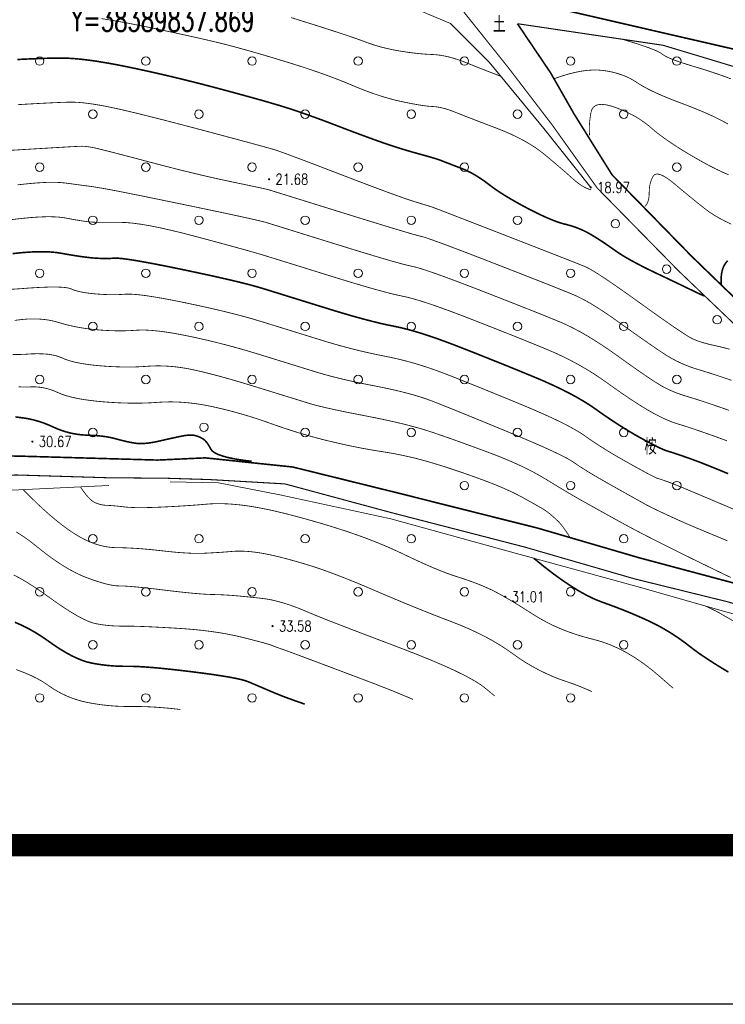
# Model space of a CAD drawing. Header units: millimetres. Extents: x 38389465 to 38395088, y 2473666 to 2480744.
# Tile 66 of 256: x 38389810 to 38389877, y 2479334 to 2479427. Entities that reach past the tile are written whole.
import ezdxf
from ezdxf.enums import TextEntityAlignment as Align

# ---------------------------------------------------------------- set-up
doc = ezdxf.new("R2010")
doc.units = ezdxf.units.MM
doc.header["$LTSCALE"] = 2
doc.linetypes.add('X2', pattern=[10, 8, -2])
doc.layers.get('0').update_dxf_attribs({"linetype": 'CONTINUOUS', "lineweight": 9})
for name, color, linetype in [('GCD', 251, 'CONTINUOUS'), ('PUB_TEXT', 7, 'CONTINUOUS'), ('PUB_TITLE', 4, 'CONTINUOUS'), ('远期红线', 30, 'CONTINUOUS')]:
    doc.layers.add(name, color=color, linetype=linetype)
doc.layers.add('地形图', color=251, linetype='CONTINUOUS', lineweight=9)
doc.styles.add('_TCH_DIM', font='SIMPLEX', dxfattribs={"bigfont": 'GBCBIG'})
doc.styles.add('HZ', font='txt.shx', dxfattribs={"width": 0.8, "bigfont": 'hztxt.shx'})
doc.styles.add('正等线体', font='rs.shx', dxfattribs={"bigfont": 'hztxt.shx'})
doc.linetypes.add('10421', pattern='A,2,[150,AAA.SHX,S=1,R=0,X=0,Y=1],1e-11', length=2)

# ---------------------------------------------------------------- blocks, each defined once
blk = doc.blocks.new('gc326')
blk.add_circle((0, 0), 0.8)
blk = doc.blocks.new('GC200')
at = {"linetype": 'Continuous', "const_width": 0.2, "flags": 128}
blk.add_lwpolyline([(-0.1, 0, 1), (0.1, 0, 1)], format="xyb", close=True, dxfattribs=at)
blk = doc.blocks.new('D地块地形图')
at = {"layer": '地形图', "linetype": '10421', "flags": 128}
for points in [[(-507.748, -300.873), (-502.389, -298.872), (-495.627, -296.598), (-488.703, -296.847), (-480.535, -297.634), (-473.683, -298.789), (-459.909, -298.4), (-451.046, -297.593), (-434.695, -301.505), (-424.084, -303.489), (-419.658, -303.779), (-416.158, -305.27), (-412.523, -308.918), (-407.378, -315.173), (-402.947, -320.711)], [(-442.563, -348.453), (-437.996, -348.531), (-432.243, -349.654), (-421.763, -351.94), (-409.583, -355.291), (-398.693, -358.272), (-390.439, -360.622), (-378.38, -363.959), (-372.001, -366.876)], [(-498.512, -362.689), (-495.053, -359.463), (-488.948, -355.639), (-483.61, -351.829), (-476.305, -349.75), (-465.674, -348.866), (-458.111, -349.263), (-448.319, -348.782)]]:
    blk.add_lwpolyline(points, dxfattribs=at)
at = {"layer": '地形图', "linetype": 'Continuous', "flags": 128}
for points, const_width in [([(-411.443, -310.231), (-411.8, -310.094), (-412.169, -309.952), (-412.551, -309.804), (-412.946, -309.649), (-413.354, -309.488), (-413.775, -309.321), (-414.209, -309.147), (-414.655, -308.968), (-415.101, -308.796), (-415.534, -308.645), (-415.953, -308.516), (-416.359, -308.408), (-416.752, -308.321), (-417.132, -308.256), (-417.498, -308.212), (-417.85, -308.189), (-418.202, -308.174), (-418.565, -308.151), (-418.939, -308.12), (-419.324, -308.082), (-419.721, -308.036), (-420.129, -307.982), (-420.547, -307.921), (-420.977, -307.853), (-421.409, -307.776), (-421.833, -307.69), (-422.25, -307.596), (-422.658, -307.492), (-423.059, -307.379), (-423.452, -307.258), (-423.838, -307.128), (-424.215, -306.988), (-424.635, -306.832), (-425.145, -306.651), (-425.746, -306.444), (-426.439, -306.213), (-427.222, -305.957), (-428.096, -305.675), (-429.061, -305.369), (-430.118, -305.038), (-431.164, -304.712)], 0.075), ([(-402.914, -320.937), (-403.11, -320.88), (-403.311, -320.802), (-403.518, -320.703), (-403.731, -320.583), (-403.949, -320.441), (-404.174, -320.278), (-404.404, -320.094), (-404.64, -319.888), (-404.89, -319.664), (-405.164, -319.422), (-405.46, -319.163), (-405.779, -318.888), (-406.122, -318.595), (-406.487, -318.286), (-406.875, -317.96), (-407.287, -317.616), (-407.727, -317.27), (-408.203, -316.933), (-408.715, -316.608), (-409.262, -316.292), (-409.845, -315.987), (-410.463, -315.692), (-411.117, -315.408), (-411.807, -315.134), (-412.488, -314.875), (-413.118, -314.635), (-413.695, -314.413), (-414.221, -314.21), (-414.695, -314.026), (-415.116, -313.861), (-415.486, -313.715), (-415.804, -313.588), (-416.092, -313.477), (-416.371, -313.38), (-416.642, -313.296), (-416.904, -313.227), (-417.157, -313.171), (-417.402, -313.129), (-417.638, -313.101), (-417.866, -313.086), (-418.107, -313.072), (-418.386, -313.044), (-418.703, -313.004), (-419.056, -312.95), (-419.447, -312.883), (-419.875, -312.803), (-420.34, -312.71), (-420.842, -312.604), (-421.368, -312.482), (-421.904, -312.342), (-422.451, -312.183), (-423.008, -312.007), (-423.576, -311.812), (-424.153, -311.599), (-424.742, -311.368), (-425.34, -311.119), (-425.956, -310.862), (-426.597, -310.605), (-427.263, -310.349), (-427.953, -310.094), (-428.669, -309.84), (-429.409, -309.587), (-430.174, -309.335), (-430.964, -309.084), (-431.758, -308.839), (-432.532, -308.603), (-433.288, -308.376), (-434.026, -308.159), (-434.745, -307.951), (-435.445, -307.754), (-436.127, -307.565), (-436.79, -307.386), (-437.492, -307.205), (-438.291, -307.008), (-439.188, -306.797), (-440.181, -306.57), (-441.271, -306.329), (-442.458, -306.072), (-443.742, -305.801), (-445.123, -305.515), (-446.512, -305.239), (-447.821, -305.002), (-449.048, -304.802)], 0.075), ([(-415.052, -303.992), (-410.664, -309.487), (-406.591, -314.807), (-402.336, -320.771), (-394.656, -328.594), (-388.713, -334.275), (-381.307, -340.235), (-373.254, -348.838), (-367.636, -354.868), (-361.36, -361.098), (-357.659, -366.256)], 0.1), ([(-409.853, -305.286), (-409.853, -305.286), (-409.853, -305.286), (-396.141, -307.318), (-385.878, -310.406), (-377.578, -313.341), (-370.559, -315.355), (-363.531, -318.582), (-356.059, -322.335), (-348.396, -327.287), (-340.798, -330.83), (-327.512, -336.427), (-324.214, -338.144)], 0.1), ([(-399.984, -306.749), (-399.209, -306.982), (-398.521, -307.199), (-397.919, -307.4), (-397.404, -307.583), (-396.976, -307.75), (-396.634, -307.901), (-396.379, -308.035), (-396.211, -308.152), (-396.055, -308.265), (-395.839, -308.388), (-395.561, -308.519), (-395.222, -308.659), (-394.822, -308.808), (-394.361, -308.966), (-393.838, -309.133), (-393.255, -309.309), (-392.646, -309.492), (-392.047, -309.679), (-391.459, -309.872), (-390.881, -310.069), (-390.313, -310.271), (-389.755, -310.478)], 0.075), ([(-392.225, -330.918), (-392.246, -330.921), (-392.302, -330.906), (-392.392, -330.873), (-392.516, -330.82), (-392.675, -330.749), (-392.869, -330.66), (-393.097, -330.551), (-393.36, -330.424), (-393.662, -330.278), (-394.006, -330.112), (-394.394, -329.925), (-394.824, -329.719), (-395.297, -329.493), (-395.813, -329.247), (-396.372, -328.98), (-396.974, -328.694), (-397.578, -328.402), (-398.143, -328.119), (-398.67, -327.844), (-399.159, -327.578), (-399.609, -327.321), (-400.02, -327.072), (-400.394, -326.831), (-400.728, -326.6), (-401.04, -326.377), (-401.346, -326.164), (-401.645, -325.96), (-401.937, -325.766), (-402.222, -325.581), (-402.501, -325.406), (-402.773, -325.24), (-403.039, -325.084), (-403.304, -324.937), (-403.577, -324.8), (-403.856, -324.672), (-404.142, -324.554), (-404.435, -324.445), (-404.735, -324.346), (-405.042, -324.256), (-405.356, -324.176), (-405.69, -324.086), (-406.057, -323.968), (-406.457, -323.82), (-406.89, -323.643), (-407.356, -323.438), (-407.856, -323.203), (-408.388, -322.94), (-408.954, -322.648), (-409.52, -322.344), (-410.053, -322.047), (-410.555, -321.757), (-411.025, -321.473), (-411.463, -321.196), (-411.868, -320.925), (-412.242, -320.661), (-412.583, -320.404), (-412.908, -320.158), (-413.232, -319.928), (-413.555, -319.716), (-413.877, -319.52), (-414.198, -319.341), (-414.519, -319.178), (-414.838, -319.033), (-415.156, -318.903), (-415.463, -318.787), (-415.746, -318.679), (-416.006, -318.579), (-416.242, -318.488), (-416.455, -318.405), (-416.645, -318.331), (-416.811, -318.265), (-416.954, -318.208), (-417.102, -318.152), (-417.286, -318.088), (-417.504, -318.017), (-417.756, -317.939), (-418.043, -317.854), (-418.365, -317.761), (-418.721, -317.661), (-419.112, -317.555), (-419.521, -317.442), (-419.932, -317.324), (-420.346, -317.202), (-420.763, -317.075), (-421.181, -316.944), (-421.602, -316.807), (-422.025, -316.667), (-422.451, -316.521), (-422.895, -316.365), (-423.374, -316.194), (-423.887, -316.008), (-424.436, -315.806), (-425.019, -315.589), (-425.637, -315.356), (-426.29, -315.108), (-426.978, -314.844), (-427.67, -314.58), (-428.338, -314.33), (-428.98, -314.095), (-429.596, -313.874), (-430.188, -313.667), (-430.754, -313.474), (-431.296, -313.295), (-431.811, -313.131), (-432.352, -312.966), (-432.965, -312.784), (-433.653, -312.585), (-434.415, -312.369), (-435.25, -312.137), (-436.159, -311.887), (-437.141, -311.622), (-438.198, -311.339), (-439.286, -311.053), (-440.365, -310.777), (-441.435, -310.512), (-442.495, -310.257), (-443.546, -310.012), (-444.588, -309.777), (-445.62, -309.552), (-446.643, -309.338), (-447.632, -309.142), (-448.564, -308.973), (-449.438, -308.831), (-450.255, -308.715), (-451.014, -308.627), (-451.716, -308.565), (-452.361, -308.53), (-452.948, -308.522), (-453.524, -308.531), (-454.137, -308.545), (-454.787, -308.565), (-455.474, -308.591), (-456.197, -308.622), (-456.957, -308.66)], 0.15), ([(-406.408, -310.476), (-405.733, -310.238), (-405.085, -310.04), (-404.464, -309.882), (-403.871, -309.764), (-403.305, -309.686), (-402.767, -309.649), (-402.256, -309.651), (-401.772, -309.693), (-401.312, -309.765), (-400.871, -309.856), (-400.448, -309.967), (-400.044, -310.098), (-399.66, -310.248), (-399.294, -310.418), (-398.946, -310.607), (-398.618, -310.816), (-398.275, -311.038), (-397.882, -311.265), (-397.44, -311.498), (-396.948, -311.737), (-396.407, -311.981), (-395.817, -312.231), (-395.177, -312.487), (-394.488, -312.749), (-393.794, -313.011), (-393.139, -313.27), (-392.523, -313.524), (-391.945, -313.775), (-391.406, -314.021), (-390.907, -314.264), (-390.446, -314.502), (-390.024, -314.737)], 0.075), ([(-389.88, -335.952), (-390.337, -335.826), (-390.757, -335.72), (-391.139, -335.634), (-391.491, -335.558), (-391.823, -335.479), (-392.133, -335.398), (-392.423, -335.315), (-392.691, -335.23), (-392.939, -335.143), (-393.165, -335.054), (-393.371, -334.963), (-393.619, -334.83), (-393.974, -334.614), (-394.434, -334.315), (-395.001, -333.934), (-395.673, -333.47), (-396.451, -332.924), (-397.336, -332.295), (-398.327, -331.584), (-399.32, -330.872), (-400.212, -330.242), (-401.003, -329.695), (-401.693, -329.229), (-402.282, -328.845), (-402.77, -328.543), (-403.157, -328.322), (-403.443, -328.184), (-403.77, -328.052), (-404.279, -327.849), (-404.971, -327.576), (-405.845, -327.233), (-406.902, -326.819), (-408.141, -326.335), (-409.564, -325.781), (-411.168, -325.156), (-412.76, -324.538), (-414.142, -324.001), (-415.316, -323.546), (-416.281, -323.173), (-417.037, -322.882), (-417.584, -322.672), (-417.923, -322.545), (-418.052, -322.499), (-418.099, -322.487), (-418.19, -322.461), (-418.324, -322.422), (-418.501, -322.368), (-418.722, -322.301), (-418.987, -322.219), (-419.295, -322.124), (-419.646, -322.015), (-420.08, -321.874), (-420.634, -321.683), (-421.308, -321.442), (-422.104, -321.152), (-423.019, -320.811), (-424.056, -320.421), (-425.213, -319.981), (-426.491, -319.492), (-427.758, -319.005), (-428.883, -318.575), (-429.866, -318.201), (-430.708, -317.884), (-431.408, -317.623), (-431.967, -317.418), (-432.383, -317.27), (-432.658, -317.178), (-432.945, -317.093), (-433.399, -316.965), (-434.018, -316.793), (-434.803, -316.579), (-435.755, -316.322), (-436.872, -316.021), (-438.156, -315.678), (-439.605, -315.291), (-441.08, -314.901), (-442.439, -314.546), (-443.682, -314.227), (-444.81, -313.943), (-445.822, -313.694), (-446.718, -313.481), (-447.498, -313.303), (-448.162, -313.161), (-448.752, -313.044), (-449.307, -312.943), (-449.828, -312.859), (-450.314, -312.79), (-450.767, -312.737), (-451.185, -312.7), (-451.569, -312.68), (-451.919, -312.675), (-452.305, -312.683), (-452.801, -312.699), (-453.404, -312.724), (-454.116, -312.758), (-454.936, -312.801), (-455.864, -312.852), (-456.901, -312.912)], 0.075), ([(-403.059, -315.801), (-403.077, -315.551), (-403.085, -315.294), (-403.082, -315.031), (-403.07, -314.762), (-403.048, -314.486), (-403.016, -314.204), (-402.974, -313.916), (-402.921, -313.621), (-402.836, -313.353), (-402.694, -313.146), (-402.495, -312.998), (-402.239, -312.911), (-401.927, -312.885), (-401.558, -312.918), (-401.132, -313.012), (-400.649, -313.166), (-400.149, -313.357), (-399.67, -313.563), (-399.212, -313.784), (-398.776, -314.02), (-398.361, -314.27), (-397.968, -314.536), (-397.596, -314.816), (-397.245, -315.11), (-396.882, -315.419), (-396.475, -315.74), (-396.022, -316.074), (-395.525, -316.421), (-394.983, -316.78), (-394.396, -317.153), (-393.764, -317.538), (-393.087, -317.936), (-392.402, -318.322), (-391.749, -318.673), (-391.126, -318.99), (-390.534, -319.27), (-389.972, -319.516)], 0.075), ([(-389.696, -338.878), (-390.458, -338.619), (-391.15, -338.389), (-391.771, -338.188), (-392.323, -338.015), (-392.803, -337.871), (-393.246, -337.733), (-393.682, -337.579), (-394.111, -337.408), (-394.533, -337.221), (-394.949, -337.018), (-395.358, -336.798), (-395.761, -336.561), (-396.156, -336.308), (-396.565, -336.034), (-397.008, -335.732), (-397.484, -335.404), (-397.994, -335.049), (-398.537, -334.667), (-399.114, -334.259), (-399.725, -333.823), (-400.369, -333.361), (-401.014, -332.904), (-401.628, -332.486), (-402.21, -332.105), (-402.761, -331.764), (-403.281, -331.46), (-403.769, -331.195), (-404.226, -330.968), (-404.652, -330.779), (-405.13, -330.584), (-405.744, -330.337), (-406.493, -330.039), (-407.379, -329.689), (-408.401, -329.287), (-409.559, -328.833), (-410.852, -328.328), (-412.282, -327.772), (-413.696, -327.224), (-414.943, -326.745), (-416.023, -326.335), (-416.937, -325.993), (-417.684, -325.721), (-418.264, -325.518), (-418.677, -325.383), (-418.923, -325.318), (-419.182, -325.256), (-419.631, -325.132), (-420.272, -324.946), (-421.104, -324.698), (-422.127, -324.388), (-423.342, -324.016), (-424.747, -323.582), (-426.344, -323.086), (-427.933, -322.592), (-429.317, -322.161), (-430.496, -321.795), (-431.468, -321.492), (-432.235, -321.253), (-432.796, -321.079), (-433.152, -320.968), (-433.302, -320.921), (-433.398, -320.897), (-433.592, -320.853), (-433.884, -320.789), (-434.274, -320.705), (-434.761, -320.601), (-435.346, -320.478), (-436.029, -320.334), (-436.81, -320.171), (-437.656, -319.991), (-438.536, -319.796), (-439.449, -319.586), (-440.395, -319.361), (-441.375, -319.121), (-442.388, -318.866), (-443.435, -318.596), (-444.515, -318.312), (-445.555, -318.036), (-446.483, -317.791), (-447.298, -317.578), (-448, -317.396), (-448.589, -317.246), (-449.066, -317.127), (-449.43, -317.04), (-449.682, -316.984), (-449.871, -316.946), (-450.05, -316.914), (-450.217, -316.887), (-450.374, -316.865), (-450.519, -316.848), (-450.654, -316.836), (-450.777, -316.829), (-450.89, -316.828), (-451.087, -316.835), (-451.464, -316.853), (-452.021, -316.883), (-452.758, -316.925), (-453.675, -316.979), (-454.772, -317.044), (-456.049, -317.121), (-457.506, -317.21)], 0.075), ([(-389.925, -341.709), (-390.641, -341.458), (-391.302, -341.23), (-391.907, -341.025), (-392.456, -340.843), (-392.949, -340.683), (-393.387, -340.546), (-393.769, -340.431), (-394.117, -340.326), (-394.453, -340.215), (-394.777, -340.099), (-395.09, -339.977), (-395.39, -339.851), (-395.679, -339.719), (-395.957, -339.581), (-396.222, -339.439), (-396.514, -339.267), (-396.872, -339.044), (-397.295, -338.767), (-397.783, -338.439), (-398.337, -338.058), (-398.956, -337.624), (-399.641, -337.138), (-400.391, -336.6), (-401.162, -336.055), (-401.907, -335.551), (-402.628, -335.088), (-403.324, -334.664), (-403.996, -334.281), (-404.642, -333.939), (-405.264, -333.637), (-405.861, -333.375), (-406.49, -333.117), (-407.208, -332.826), (-408.016, -332.502), (-408.913, -332.145), (-409.9, -331.755), (-410.976, -331.332), (-412.141, -330.876), (-413.395, -330.387), (-414.632, -329.91), (-415.744, -329.489), (-416.731, -329.123), (-417.593, -328.814), (-418.331, -328.561), (-418.943, -328.363), (-419.431, -328.222), (-419.794, -328.136), (-420.167, -328.054), (-420.687, -327.922), (-421.351, -327.74), (-422.162, -327.508), (-423.118, -327.226), (-424.22, -326.894), (-425.468, -326.513), (-426.862, -326.081), (-428.249, -325.65), (-429.477, -325.268), (-430.546, -324.935), (-431.457, -324.652), (-432.208, -324.418), (-432.801, -324.234), (-433.235, -324.099), (-433.51, -324.014), (-433.794, -323.937), (-434.255, -323.825), (-434.893, -323.679), (-435.707, -323.499), (-436.698, -323.284), (-437.865, -323.035), (-439.21, -322.753), (-440.731, -322.435), (-442.262, -322.118), (-443.637, -321.835), (-444.856, -321.586), (-445.919, -321.37), (-446.826, -321.189), (-447.577, -321.041), (-448.172, -320.928), (-448.611, -320.848), (-448.953, -320.789), (-449.257, -320.737), (-449.523, -320.692), (-449.751, -320.655), (-449.941, -320.625), (-450.094, -320.602), (-450.209, -320.586), (-450.286, -320.577), (-450.37, -320.568), (-450.506, -320.552), (-450.694, -320.528), (-450.934, -320.496), (-451.227, -320.457), (-451.571, -320.41), (-451.968, -320.356), (-452.416, -320.294), (-452.937, -320.244), (-453.549, -320.225), (-454.252, -320.238), (-455.047, -320.282), (-455.932, -320.358), (-456.91, -320.464)], 0.075), ([(-397.858, -322.496), (-397.762, -322.407), (-397.679, -322.298), (-397.608, -322.167), (-397.55, -322.016), (-397.505, -321.843), (-397.472, -321.65), (-397.452, -321.437), (-397.444, -321.202), (-397.437, -320.963), (-397.418, -320.736), (-397.386, -320.521), (-397.343, -320.318), (-397.287, -320.126), (-397.22, -319.947), (-397.14, -319.779), (-397.048, -319.624), (-396.931, -319.505), (-396.773, -319.449), (-396.576, -319.456), (-396.34, -319.525), (-396.064, -319.656), (-395.748, -319.85), (-395.393, -320.106), (-394.998, -320.425), (-394.589, -320.769), (-394.192, -321.099), (-393.808, -321.417), (-393.435, -321.722), (-393.075, -322.015), (-392.727, -322.294), (-392.39, -322.561), (-392.066, -322.815), (-391.718, -323.068), (-391.308, -323.33), (-390.838, -323.603), (-390.306, -323.885), (-389.714, -324.177)], 0.075), ([(-390.118, -344.578), (-390.721, -344.355), (-391.317, -344.14), (-391.888, -343.937), (-392.419, -343.752), (-392.908, -343.583), (-393.355, -343.431), (-393.762, -343.296), (-394.127, -343.178), (-394.451, -343.076), (-394.734, -342.992), (-395.003, -342.907), (-395.287, -342.805), (-395.585, -342.687), (-395.899, -342.551), (-396.226, -342.398), (-396.569, -342.229), (-396.926, -342.042), (-397.297, -341.838), (-397.693, -341.61), (-398.124, -341.35), (-398.588, -341.057), (-399.087, -340.731), (-399.62, -340.374), (-400.187, -339.984), (-400.788, -339.562), (-401.423, -339.108), (-402.083, -338.647), (-402.755, -338.206), (-403.441, -337.784), (-404.14, -337.382), (-404.853, -337), (-405.578, -336.637), (-406.317, -336.294), (-407.07, -335.97), (-407.85, -335.649), (-408.673, -335.314), (-409.539, -334.964), (-410.448, -334.601), (-411.399, -334.223), (-412.393, -333.83), (-413.429, -333.423), (-414.509, -333.002), (-415.568, -332.596), (-416.545, -332.232), (-417.438, -331.912), (-418.249, -331.634), (-418.977, -331.4), (-419.623, -331.209), (-420.185, -331.06), (-420.665, -330.955), (-421.153, -330.853), (-421.742, -330.712), (-422.431, -330.534), (-423.22, -330.318), (-424.109, -330.064), (-425.099, -329.773), (-426.189, -329.443), (-427.379, -329.076), (-428.564, -328.708), (-429.636, -328.374), (-430.597, -328.075), (-431.445, -327.812), (-432.181, -327.583), (-432.806, -327.389), (-433.318, -327.231), (-433.718, -327.107), (-434.12, -326.986), (-434.637, -326.836), (-435.269, -326.657), (-436.015, -326.45), (-436.877, -326.213), (-437.853, -325.948), (-438.944, -325.653), (-440.151, -325.33), (-441.368, -325.013), (-442.493, -324.74), (-443.525, -324.509), (-444.465, -324.321), (-445.312, -324.177), (-446.067, -324.075), (-446.729, -324.016), (-447.299, -324), (-447.8, -324.004), (-448.257, -324.005), (-448.669, -324.005), (-449.037, -324.001), (-449.36, -323.996), (-449.639, -323.987), (-449.874, -323.977), (-450.064, -323.964), (-450.249, -323.945), (-450.468, -323.918), (-450.72, -323.882), (-451.005, -323.838), (-451.324, -323.786), (-451.677, -323.725), (-452.064, -323.656), (-452.483, -323.578), (-452.96, -323.511), (-453.518, -323.475), (-454.155, -323.469), (-454.873, -323.493), (-455.67, -323.547), (-456.549, -323.631), (-457.507, -323.746)], 0.075), ([(-390.01, -347.673), (-390.75, -347.367), (-391.426, -347.091), (-392.036, -346.846), (-392.582, -346.632), (-393.064, -346.449), (-393.481, -346.297), (-393.852, -346.166), (-394.196, -346.045), (-394.513, -345.936), (-394.804, -345.837), (-395.068, -345.749), (-395.305, -345.673), (-395.515, -345.607), (-395.699, -345.552), (-395.889, -345.488), (-396.121, -345.395), (-396.394, -345.274), (-396.707, -345.124), (-397.062, -344.946), (-397.458, -344.738), (-397.895, -344.502), (-398.373, -344.238), (-398.873, -343.953), (-399.376, -343.655), (-399.882, -343.346), (-400.391, -343.024), (-400.902, -342.69), (-401.417, -342.344), (-401.935, -341.986), (-402.456, -341.615), (-403.004, -341.238), (-403.603, -340.86), (-404.254, -340.48), (-404.956, -340.1), (-405.709, -339.718), (-406.514, -339.335), (-407.371, -338.951), (-408.279, -338.565), (-409.21, -338.182), (-410.138, -337.802), (-411.062, -337.427), (-411.982, -337.057), (-412.898, -336.69), (-413.81, -336.328), (-414.718, -335.971), (-415.622, -335.618), (-416.504, -335.282), (-417.346, -334.976), (-418.146, -334.7), (-418.905, -334.455), (-419.624, -334.239), (-420.302, -334.054), (-420.939, -333.899), (-421.536, -333.774), (-422.139, -333.651), (-422.797, -333.503), (-423.51, -333.328), (-424.278, -333.128), (-425.1, -332.903), (-425.978, -332.651), (-426.91, -332.374), (-427.897, -332.071), (-428.879, -331.766), (-429.796, -331.481), (-430.647, -331.216), (-431.434, -330.972), (-432.155, -330.748), (-432.81, -330.545), (-433.401, -330.362), (-433.927, -330.199), (-434.474, -330.039), (-435.133, -329.861), (-435.901, -329.667), (-436.779, -329.456), (-437.767, -329.229), (-438.866, -328.984), (-440.075, -328.723), (-441.394, -328.445), (-442.696, -328.177), (-443.855, -327.948), (-444.872, -327.757), (-445.745, -327.604), (-446.476, -327.489), (-447.063, -327.412), (-447.508, -327.373), (-447.81, -327.372), (-448.043, -327.388), (-448.282, -327.398), (-448.527, -327.403), (-448.778, -327.403), (-449.035, -327.398), (-449.299, -327.387), (-449.568, -327.371), (-449.843, -327.35), (-450.133, -327.322), (-450.447, -327.286), (-450.786, -327.243), (-451.148, -327.191), (-451.535, -327.132), (-451.945, -327.065), (-452.38, -326.99), (-452.839, -326.907), (-453.335, -326.833), (-453.883, -326.785), (-454.481, -326.764), (-455.131, -326.769), (-455.832, -326.801), (-456.584, -326.859), (-457.387, -326.944)], 0.15), ([(-390.642, -329.912), (-390.668, -329.54), (-390.666, -329.192), (-390.636, -328.868), (-390.577, -328.568), (-390.489, -328.292), (-390.373, -328.039), (-390.228, -327.811), (-390.055, -327.606)], 0.15), ([(-389.208, -351.145), (-390.316, -350.672), (-391.41, -350.207), (-392.382, -349.796), (-393.232, -349.438), (-393.959, -349.134), (-394.564, -348.884), (-395.047, -348.687), (-395.407, -348.544), (-395.645, -348.454), (-395.815, -348.394), (-395.973, -348.339), (-396.119, -348.288), (-396.253, -348.243), (-396.374, -348.203), (-396.483, -348.167), (-396.579, -348.137), (-396.664, -348.112), (-396.776, -348.069), (-396.955, -347.986), (-397.202, -347.862), (-397.516, -347.698), (-397.898, -347.493), (-398.347, -347.248), (-398.864, -346.963), (-399.448, -346.637), (-400.052, -346.295), (-400.628, -345.961), (-401.175, -345.635), (-401.694, -345.317), (-402.185, -345.007), (-402.648, -344.704), (-403.082, -344.41), (-403.488, -344.123), (-403.925, -343.83), (-404.451, -343.514), (-405.066, -343.177), (-405.772, -342.817), (-406.566, -342.436), (-407.451, -342.033), (-408.424, -341.608), (-409.488, -341.161), (-410.57, -340.714), (-411.603, -340.291), (-412.585, -339.89), (-413.516, -339.513), (-414.397, -339.158), (-415.227, -338.827), (-416.007, -338.518), (-416.736, -338.233), (-417.441, -337.968), (-418.146, -337.72), (-418.853, -337.489), (-419.562, -337.275), (-420.271, -337.079), (-420.982, -336.9), (-421.693, -336.738), (-422.406, -336.593), (-423.125, -336.45), (-423.852, -336.293), (-424.589, -336.122), (-425.336, -335.938), (-426.092, -335.741), (-426.857, -335.529), (-427.631, -335.305), (-428.415, -335.066), (-429.194, -334.823), (-429.955, -334.587), (-430.698, -334.356), (-431.422, -334.132), (-432.128, -333.913), (-432.815, -333.7), (-433.484, -333.493), (-434.135, -333.292), (-434.805, -333.092), (-435.532, -332.888), (-436.317, -332.68), (-437.159, -332.468), (-438.058, -332.253), (-439.014, -332.033), (-440.028, -331.81), (-441.099, -331.583), (-442.15, -331.369), (-443.104, -331.188), (-443.961, -331.038), (-444.72, -330.92), (-445.382, -330.834), (-445.946, -330.78), (-446.414, -330.758), (-446.783, -330.767), (-447.109, -330.789), (-447.443, -330.804), (-447.785, -330.811), (-448.135, -330.81), (-448.494, -330.803), (-448.862, -330.788), (-449.237, -330.766), (-449.622, -330.736), (-449.997, -330.7), (-450.346, -330.657), (-450.669, -330.607), (-450.966, -330.552), (-451.236, -330.489), (-451.481, -330.421), (-451.699, -330.345), (-451.891, -330.264), (-452.122, -330.189), (-452.456, -330.136), (-452.894, -330.102), (-453.435, -330.09), (-454.08, -330.098), (-454.828, -330.127), (-455.679, -330.176), (-456.634, -330.247), (-457.612, -330.313)], 0.075), ([(-390.079, -353.995), (-390.672, -353.748), (-391.292, -353.492), (-391.906, -353.239), (-392.482, -352.999), (-393.019, -352.773), (-393.517, -352.561), (-393.976, -352.363), (-394.397, -352.178), (-394.779, -352.008), (-395.123, -351.851), (-395.435, -351.707), (-395.725, -351.573), (-395.991, -351.448), (-396.235, -351.334), (-396.456, -351.23), (-396.653, -351.136), (-396.828, -351.052), (-396.98, -350.978), (-397.116, -350.911), (-397.244, -350.847), (-397.362, -350.788), (-397.473, -350.731), (-397.575, -350.679), (-397.668, -350.63), (-397.753, -350.585), (-397.829, -350.543), (-397.939, -350.482), (-398.123, -350.38), (-398.382, -350.235), (-398.715, -350.049), (-399.123, -349.82), (-399.606, -349.55), (-400.164, -349.238), (-400.796, -348.885), (-401.44, -348.521), (-402.033, -348.182), (-402.575, -347.865), (-403.066, -347.572), (-403.506, -347.302), (-403.895, -347.055), (-404.233, -346.831), (-404.52, -346.631), (-404.846, -346.421), (-405.299, -346.169), (-405.879, -345.873), (-406.587, -345.535), (-407.423, -345.154), (-408.387, -344.731), (-409.478, -344.265), (-410.697, -343.756), (-411.931, -343.247), (-413.068, -342.779), (-414.107, -342.353), (-415.05, -341.969), (-415.896, -341.626), (-416.644, -341.325), (-417.295, -341.066), (-417.85, -340.848), (-418.377, -340.654), (-418.947, -340.464), (-419.561, -340.278), (-420.218, -340.096), (-420.918, -339.918), (-421.661, -339.745), (-422.448, -339.576), (-423.277, -339.411), (-424.11, -339.248), (-424.908, -339.083), (-425.669, -338.917), (-426.394, -338.749), (-427.083, -338.579), (-427.735, -338.408), (-428.352, -338.235), (-428.933, -338.061), (-429.51, -337.881), (-430.115, -337.693), (-430.748, -337.497), (-431.41, -337.292), (-432.101, -337.078), (-432.82, -336.855), (-433.567, -336.624), (-434.343, -336.385), (-435.135, -336.145), (-435.932, -335.915), (-436.733, -335.693), (-437.538, -335.481), (-438.348, -335.277), (-439.163, -335.082), (-439.982, -334.897), (-440.805, -334.72), (-441.605, -334.561), (-442.353, -334.427), (-443.05, -334.319), (-443.694, -334.237), (-444.288, -334.18), (-444.829, -334.148), (-445.319, -334.143), (-445.757, -334.162), (-446.175, -334.19), (-446.603, -334.209), (-447.043, -334.218), (-447.493, -334.218), (-447.953, -334.208), (-448.425, -334.189), (-448.907, -334.16), (-449.4, -334.123), (-449.894, -334.074), (-450.38, -334.014), (-450.856, -333.943), (-451.324, -333.861), (-451.784, -333.767), (-452.234, -333.661), (-452.676, -333.544), (-453.109, -333.416), (-453.549, -333.296), (-454.008, -333.204), (-454.488, -333.139), (-454.988, -333.103), (-455.508, -333.094), (-456.049, -333.112), (-456.61, -333.159), (-457.192, -333.234)], 0.075), ([(-389.769, -357.449), (-390.294, -357.198), (-390.942, -356.885), (-391.712, -356.511), (-392.604, -356.075), (-393.619, -355.578), (-394.662, -355.063), (-395.64, -354.577), (-396.552, -354.119), (-397.399, -353.688), (-398.181, -353.285), (-398.897, -352.91), (-399.547, -352.563), (-400.132, -352.243), (-400.671, -351.945), (-401.183, -351.662), (-401.667, -351.393), (-402.125, -351.139), (-402.556, -350.899), (-402.959, -350.674), (-403.335, -350.464), (-403.685, -350.269), (-404.033, -350.073), (-404.405, -349.859), (-404.801, -349.628), (-405.222, -349.38), (-405.667, -349.114), (-406.136, -348.832), (-406.629, -348.532), (-407.146, -348.215), (-407.691, -347.892), (-408.267, -347.573), (-408.874, -347.258), (-409.511, -346.948), (-410.179, -346.642), (-410.878, -346.341), (-411.607, -346.043), (-412.368, -345.751), (-413.132, -345.465), (-413.873, -345.192), (-414.591, -344.929), (-415.285, -344.678), (-415.957, -344.438), (-416.605, -344.21), (-417.23, -343.993), (-417.832, -343.787), (-418.447, -343.587), (-419.112, -343.389), (-419.826, -343.192), (-420.591, -342.997), (-421.405, -342.803), (-422.27, -342.611), (-423.184, -342.42), (-424.148, -342.23), (-425.096, -342.047), (-425.963, -341.874), (-426.748, -341.711), (-427.452, -341.559), (-428.074, -341.417), (-428.614, -341.286), (-429.073, -341.166), (-429.451, -341.056), (-429.825, -340.939), (-430.274, -340.8), (-430.799, -340.637), (-431.399, -340.452), (-432.074, -340.243), (-432.825, -340.011), (-433.65, -339.755), (-434.551, -339.477), (-435.465, -339.198), (-436.331, -338.941), (-437.149, -338.706), (-437.918, -338.493), (-438.639, -338.301), (-439.311, -338.132), (-439.935, -337.984), (-440.511, -337.858), (-441.059, -337.753), (-441.602, -337.667), (-442.138, -337.6), (-442.669, -337.553), (-443.193, -337.525), (-443.712, -337.517), (-444.224, -337.527), (-444.731, -337.558), (-445.241, -337.592), (-445.764, -337.614), (-446.3, -337.626), (-446.85, -337.625), (-447.412, -337.613), (-447.988, -337.59), (-448.577, -337.555), (-449.179, -337.509), (-449.767, -337.452), (-450.314, -337.384), (-450.82, -337.307), (-451.285, -337.22), (-451.709, -337.122), (-452.093, -337.014), (-452.435, -336.897), (-452.736, -336.769), (-453.035, -336.647), (-453.371, -336.547), (-453.744, -336.47), (-454.153, -336.416), (-454.599, -336.384), (-455.082, -336.374), (-455.602, -336.386), (-456.159, -336.421), (-456.754, -336.449), (-457.39, -336.442)], 0.075), ([(-404.891, -353.694), (-405.064, -353.422), (-405.229, -353.171), (-405.386, -352.943), (-405.535, -352.736), (-405.677, -352.55), (-405.812, -352.387), (-405.938, -352.244), (-406.057, -352.124), (-406.171, -352.016), (-406.282, -351.913), (-406.391, -351.814), (-406.497, -351.72), (-406.601, -351.629), (-406.703, -351.543), (-406.802, -351.462), (-406.899, -351.385), (-406.994, -351.311), (-407.087, -351.241), (-407.18, -351.174), (-407.271, -351.111), (-407.361, -351.051), (-407.45, -350.994), (-407.537, -350.94), (-407.624, -350.89), (-407.727, -350.832), (-407.866, -350.754), (-408.041, -350.656), (-408.251, -350.539), (-408.496, -350.402), (-408.777, -350.245), (-409.094, -350.069), (-409.446, -349.873), (-409.836, -349.664), (-410.265, -349.45), (-410.735, -349.231), (-411.244, -349.007), (-411.792, -348.777), (-412.381, -348.542), (-413.009, -348.302), (-413.676, -348.057), (-414.353, -347.815), (-415.008, -347.586), (-415.64, -347.371), (-416.25, -347.168), (-416.838, -346.978), (-417.404, -346.802), (-417.948, -346.638), (-418.47, -346.487), (-418.984, -346.346), (-419.504, -346.213), (-420.03, -346.088), (-420.564, -345.97), (-421.103, -345.859), (-421.649, -345.756), (-422.201, -345.66), (-422.76, -345.572), (-423.329, -345.482), (-423.912, -345.382), (-424.509, -345.273), (-425.121, -345.153), (-425.747, -345.023), (-426.387, -344.883), (-427.041, -344.733), (-427.709, -344.573), (-428.385, -344.403), (-429.061, -344.223), (-429.736, -344.033), (-430.412, -343.833), (-431.089, -343.623), (-431.765, -343.404), (-432.442, -343.174), (-433.118, -342.934), (-433.796, -342.696), (-434.475, -342.469), (-435.155, -342.254), (-435.836, -342.052), (-436.519, -341.861), (-437.203, -341.682), (-437.889, -341.515), (-438.576, -341.36), (-439.258, -341.223), (-439.928, -341.111), (-440.586, -341.024), (-441.233, -340.96), (-441.869, -340.922), (-442.492, -340.908), (-443.104, -340.918), (-443.705, -340.953), (-444.307, -340.993), (-444.925, -341.02), (-445.558, -341.033), (-446.207, -341.033), (-446.871, -341.019), (-447.551, -340.991), (-448.247, -340.95), (-448.958, -340.895), (-449.652, -340.828), (-450.298, -340.748), (-450.896, -340.657), (-451.445, -340.554), (-451.946, -340.438), (-452.399, -340.311), (-452.803, -340.172), (-453.158, -340.021), (-453.492, -339.876), (-453.828, -339.753), (-454.169, -339.654), (-454.512, -339.579), (-454.859, -339.526), (-455.21, -339.497), (-455.564, -339.491), (-455.921, -339.508), (-456.325, -339.517), (-456.817, -339.487)], 0.075), ([(-434.871, -346.515), (-435.692, -346.41), (-436.415, -346.294), (-437.043, -346.166), (-437.573, -346.027), (-438.007, -345.876), (-438.344, -345.714), (-438.585, -345.541), (-438.729, -345.356), (-438.825, -345.175), (-438.921, -345.009), (-439.018, -344.861), (-439.115, -344.729), (-439.213, -344.613), (-439.312, -344.514), (-439.411, -344.432), (-439.51, -344.366), (-439.61, -344.311), (-439.71, -344.261), (-439.81, -344.215), (-439.909, -344.174), (-440.009, -344.138), (-440.109, -344.106), (-440.209, -344.08), (-440.309, -344.058), (-440.415, -344.042), (-440.535, -344.034), (-440.669, -344.034), (-440.816, -344.042), (-440.976, -344.058), (-441.15, -344.081), (-441.338, -344.112), (-441.538, -344.151), (-441.754, -344.197), (-441.986, -344.246), (-442.233, -344.299), (-442.497, -344.357), (-442.776, -344.419), (-443.071, -344.485), (-443.383, -344.555), (-443.71, -344.629), (-444.038, -344.698), (-444.35, -344.754), (-444.647, -344.795), (-444.928, -344.823), (-445.194, -344.836), (-445.445, -344.836), (-445.68, -344.821), (-445.9, -344.793), (-446.114, -344.756), (-446.332, -344.714), (-446.555, -344.668), (-446.782, -344.617), (-447.014, -344.563), (-447.249, -344.504), (-447.489, -344.441), (-447.734, -344.373), (-447.991, -344.307), (-448.269, -344.248), (-448.569, -344.196), (-448.889, -344.152), (-449.232, -344.114), (-449.595, -344.084), (-449.979, -344.062), (-450.385, -344.046), (-450.8, -344.023), (-451.21, -343.98), (-451.616, -343.915), (-452.017, -343.829), (-452.415, -343.722), (-452.808, -343.593), (-453.196, -343.444), (-453.581, -343.273), (-453.964, -343.101), (-454.349, -342.946), (-454.736, -342.809), (-455.125, -342.688), (-455.516, -342.586), (-455.909, -342.5), (-456.304, -342.432), (-456.701, -342.382), (-457.135, -342.326)], 0.15), ([(-498.971, -362.291), (-495.462, -359.151), (-489.54, -354.801), (-483.889, -351.506), (-476.127, -349.079), (-465.588, -348.04), (-457.057, -347.796), (-448.452, -348.057), (-442.962, -348.103), (-438.837, -348.229), (-431.748, -348.637), (-421.724, -351.343), (-409.195, -354.578), (-398.806, -357.587), (-389.963, -359.764), (-378.129, -363.488), (-370.242, -366.8)], 0.1), ([(-456.394, -349.179), (-455.731, -349.85), (-455.087, -350.476), (-454.462, -351.058), (-453.857, -351.595), (-453.271, -352.086), (-452.705, -352.533), (-452.157, -352.935), (-451.629, -353.292), (-451.113, -353.605), (-450.602, -353.878), (-450.096, -354.108), (-449.594, -354.298), (-449.098, -354.446), (-448.606, -354.553), (-448.118, -354.618), (-447.636, -354.642), (-447.148, -354.649), (-446.643, -354.665), (-446.121, -354.69), (-445.584, -354.724), (-445.029, -354.766), (-444.458, -354.817), (-443.87, -354.877), (-443.266, -354.945), (-442.669, -355.012), (-442.101, -355.068), (-441.564, -355.112), (-441.057, -355.146), (-440.58, -355.168), (-440.132, -355.179), (-439.715, -355.178), (-439.329, -355.167), (-438.962, -355.149), (-438.608, -355.13), (-438.264, -355.111), (-437.933, -355.09), (-437.612, -355.068), (-437.304, -355.046), (-437.006, -355.022), (-436.72, -354.997), (-436.434, -354.977), (-436.135, -354.968), (-435.823, -354.97), (-435.499, -354.982), (-435.162, -355.005), (-434.813, -355.039), (-434.451, -355.084), (-434.076, -355.139), (-433.678, -355.208), (-433.246, -355.294), (-432.778, -355.397), (-432.276, -355.517), (-431.74, -355.653), (-431.169, -355.807), (-430.563, -355.977), (-429.922, -356.164), (-429.245, -356.373), (-428.527, -356.611), (-427.768, -356.878), (-426.97, -357.173), (-426.131, -357.497), (-425.252, -357.85), (-424.333, -358.231), (-423.373, -358.64), (-422.401, -359.058), (-421.445, -359.462), (-420.506, -359.855), (-419.582, -360.234), (-418.674, -360.6), (-417.782, -360.954), (-416.906, -361.295), (-416.045, -361.624), (-415.21, -361.953), (-414.406, -362.296), (-413.636, -362.653), (-412.898, -363.024), (-412.193, -363.409), (-411.52, -363.808), (-410.88, -364.221), (-410.273, -364.648), (-409.677, -365.069), (-409.07, -365.463), (-408.453, -365.83), (-407.825, -366.171), (-407.187, -366.485), (-406.538, -366.773), (-405.879, -367.034), (-405.209, -367.268), (-404.543, -367.497), (-403.895, -367.745), (-403.266, -368.01), (-402.832, -368.211)], 0.075), ([(-451.011, -348.914), (-450.809, -349.212), (-450.614, -349.478), (-450.428, -349.713), (-450.25, -349.916), (-450.08, -350.086), (-449.917, -350.226), (-449.762, -350.333), (-449.616, -350.408), (-449.473, -350.465), (-449.331, -350.514), (-449.19, -350.556), (-449.049, -350.591), (-448.908, -350.618), (-448.768, -350.639), (-448.629, -350.653), (-448.49, -350.66), (-448.344, -350.665), (-448.182, -350.673), (-448.004, -350.686), (-447.81, -350.702), (-447.601, -350.722), (-447.375, -350.745), (-447.134, -350.772), (-446.877, -350.803), (-446.591, -350.832), (-446.262, -350.853), (-445.89, -350.866), (-445.476, -350.873), (-445.018, -350.871), (-444.518, -350.862), (-443.975, -350.845), (-443.389, -350.821), (-442.791, -350.792), (-442.212, -350.762), (-441.651, -350.73), (-441.11, -350.696), (-440.587, -350.66), (-440.082, -350.623), (-439.597, -350.584), (-439.13, -350.544), (-438.662, -350.511), (-438.174, -350.496), (-437.665, -350.499), (-437.136, -350.519), (-436.586, -350.557), (-436.016, -350.612), (-435.424, -350.685), (-434.813, -350.776), (-434.163, -350.889), (-433.456, -351.03), (-432.693, -351.198), (-431.873, -351.393), (-430.997, -351.616), (-430.064, -351.866), (-429.075, -352.144), (-428.03, -352.449), (-426.973, -352.772), (-425.952, -353.103), (-424.966, -353.442), (-424.015, -353.79), (-423.1, -354.146), (-422.219, -354.51), (-421.374, -354.883), (-420.564, -355.264), (-419.792, -355.633), (-419.061, -355.973), (-418.371, -356.283), (-417.722, -356.563), (-417.114, -356.812), (-416.547, -357.032), (-416.021, -357.221), (-415.535, -357.381), (-415.078, -357.527), (-414.637, -357.675), (-414.211, -357.825), (-413.8, -357.978), (-413.405, -358.133), (-413.025, -358.29), (-412.66, -358.45), (-412.311, -358.612), (-411.952, -358.79), (-411.558, -358.999), (-411.128, -359.238), (-410.662, -359.507), (-410.161, -359.806), (-409.624, -360.135), (-409.052, -360.495), (-408.445, -360.884), (-407.808, -361.276), (-407.15, -361.64), (-406.469, -361.979), (-405.766, -362.29), (-405.041, -362.576), (-404.294, -362.834), (-403.525, -363.066), (-402.734, -363.272), (-401.932, -363.496), (-401.131, -363.785), (-400.332, -364.138), (-399.533, -364.556), (-398.735, -365.038), (-397.938, -365.585), (-397.142, -366.196), (-396.347, -366.872), (-395.565, -367.556), (-395.181, -367.88)], 0.075), ([(-411.987, -368.607), (-412.324, -368.351), (-412.736, -367.997), (-413.206, -367.625), (-413.841, -367.217), (-414.641, -366.772), (-415.607, -366.29), (-416.739, -365.772), (-418.036, -365.217), (-419.499, -364.625), (-421.127, -363.997), (-422.754, -363.381), (-424.212, -362.826), (-425.501, -362.333), (-426.621, -361.901), (-427.572, -361.531), (-428.354, -361.222), (-428.967, -360.974), (-429.411, -360.788), (-429.763, -360.637), (-430.101, -360.497), (-430.423, -360.368), (-430.731, -360.249), (-431.024, -360.141), (-431.303, -360.043), (-431.566, -359.955), (-431.815, -359.878), (-432.05, -359.81), (-432.273, -359.747), (-432.482, -359.691), (-432.679, -359.641), (-432.864, -359.597), (-433.035, -359.559), (-433.194, -359.528), (-433.34, -359.502), (-433.497, -359.479), (-433.69, -359.453), (-433.917, -359.424), (-434.18, -359.393), (-434.477, -359.359), (-434.81, -359.323), (-435.177, -359.285), (-435.58, -359.244), (-435.994, -359.204), (-436.396, -359.169), (-436.787, -359.138), (-437.165, -359.112), (-437.532, -359.091), (-437.887, -359.075), (-438.229, -359.063), (-438.56, -359.056), (-438.916, -359.046), (-439.334, -359.023), (-439.813, -358.989), (-440.354, -358.942), (-440.956, -358.884), (-441.62, -358.813), (-442.346, -358.731), (-443.133, -358.636), (-443.915, -358.542), (-444.624, -358.461), (-445.26, -358.393), (-445.824, -358.338), (-446.314, -358.295), (-446.732, -358.266), (-447.077, -358.25), (-447.349, -358.247), (-447.603, -358.238), (-447.893, -358.204), (-448.219, -358.145), (-448.582, -358.061), (-448.98, -357.952), (-449.415, -357.819), (-449.886, -357.661), (-450.393, -357.477), (-450.926, -357.261), (-451.475, -357.002), (-452.038, -356.7), (-452.618, -356.356), (-453.213, -355.97), (-453.823, -355.541), (-454.449, -355.071), (-455.09, -354.557), (-455.74, -354.046), (-456.391, -353.582), (-457.044, -353.164)], 0.075), ([(-419.686, -368.94), (-420.107, -368.754), (-421.777, -368.064), (-423.615, -367.35), (-425.426, -366.666), (-427.017, -366.066), (-428.387, -365.55), (-429.537, -365.119), (-430.466, -364.772), (-431.174, -364.509), (-431.662, -364.33), (-431.929, -364.235), (-432.082, -364.184), (-432.227, -364.133), (-432.365, -364.084), (-432.495, -364.037), (-432.617, -363.991), (-432.731, -363.946), (-432.838, -363.903), (-432.937, -363.861), (-433.066, -363.813), (-433.262, -363.75), (-433.525, -363.673), (-433.856, -363.581), (-434.253, -363.475), (-434.718, -363.354), (-435.249, -363.219), (-435.848, -363.069), (-436.498, -362.918), (-437.182, -362.781), (-437.901, -362.656), (-438.654, -362.544), (-439.441, -362.446), (-440.263, -362.36), (-441.119, -362.287), (-442.01, -362.228), (-442.881, -362.178), (-443.681, -362.136), (-444.408, -362.1), (-445.063, -362.072), (-445.646, -362.052), (-446.156, -362.038), (-446.595, -362.032), (-446.961, -362.033), (-447.291, -362.033), (-447.62, -362.025), (-447.949, -362.008), (-448.278, -361.983), (-448.606, -361.949), (-448.934, -361.906), (-449.262, -361.855), (-449.589, -361.796), (-449.944, -361.701), (-450.354, -361.544), (-450.819, -361.325), (-451.341, -361.044), (-451.917, -360.7), (-452.549, -360.295), (-453.237, -359.827), (-453.98, -359.297), (-454.73, -358.765), (-455.437, -358.289), (-456.102, -357.869), (-456.725, -357.507), (-457.305, -357.201)], 0.075), ([(-389.982, -366.362), (-390.728, -365.914), (-391.42, -365.483), (-392.056, -365.07), (-392.638, -364.674), (-393.165, -364.296), (-393.637, -363.935), (-394.085, -363.59), (-394.54, -363.26), (-395.001, -362.944), (-395.469, -362.644), (-395.944, -362.358), (-396.425, -362.086), (-396.913, -361.83), (-397.407, -361.588), (-397.914, -361.354), (-398.436, -361.122), (-398.976, -360.891), (-399.532, -360.661), (-400.105, -360.433), (-400.695, -360.206), (-401.301, -359.98), (-401.924, -359.756), (-402.577, -359.496), (-403.271, -359.163), (-404.007, -358.758), (-404.785, -358.279), (-405.605, -357.728), (-406.467, -357.104), (-407.37, -356.407), (-408.316, -355.638)], 0.15), ([(-429.875, -369.381), (-430.103, -369.304), (-430.595, -369.134), (-431.06, -368.968), (-431.499, -368.808), (-431.912, -368.652), (-432.299, -368.501), (-432.66, -368.355), (-432.995, -368.214), (-433.312, -368.078), (-433.618, -367.947), (-433.913, -367.82), (-434.197, -367.699), (-434.471, -367.582), (-434.734, -367.471), (-434.986, -367.364), (-435.228, -367.263), (-435.518, -367.162), (-435.913, -367.056), (-436.416, -366.946), (-437.025, -366.832), (-437.74, -366.713), (-438.562, -366.59), (-439.49, -366.463), (-440.524, -366.331), (-441.571, -366.206), (-442.534, -366.098), (-443.415, -366.008), (-444.212, -365.935), (-444.927, -365.88), (-445.558, -365.842), (-446.107, -365.822), (-446.573, -365.819), (-446.997, -365.819), (-447.421, -365.808), (-447.844, -365.787), (-448.266, -365.754), (-448.689, -365.711), (-449.11, -365.656), (-449.531, -365.591), (-449.952, -365.514), (-450.383, -365.41), (-450.838, -365.261), (-451.314, -365.068), (-451.814, -364.831), (-452.336, -364.549), (-452.88, -364.223), (-453.447, -363.852), (-454.037, -363.437), (-454.644, -363.016), (-455.261, -362.629), (-455.889, -362.275), (-456.528, -361.954), (-457.178, -361.666)], 0.15), ([(-380.024, -367.224), (-380.773, -366.696), (-381.652, -366.109), (-382.598, -365.506), (-383.61, -364.889), (-384.689, -364.256), (-385.834, -363.607), (-386.941, -362.991), (-387.905, -362.453), (-388.726, -361.993), (-389.403, -361.613), (-389.938, -361.311), (-390.33, -361.087), (-390.579, -360.942), (-390.684, -360.876), (-390.737, -360.841), (-390.829, -360.788), (-390.959, -360.72), (-391.128, -360.634), (-391.335, -360.532), (-391.58, -360.413), (-391.864, -360.277), (-392.187, -360.124)], 0.075), ([(-441.59, -369.888), (-441.983, -369.842), (-442.653, -369.773), (-443.3, -369.716), (-443.924, -369.67), (-444.524, -369.636), (-445.101, -369.614), (-445.655, -369.603), (-446.185, -369.605), (-446.703, -369.605), (-447.221, -369.592), (-447.738, -369.566), (-448.255, -369.526), (-448.771, -369.472), (-449.286, -369.406), (-449.801, -369.326), (-450.315, -369.232), (-450.823, -369.119), (-451.321, -368.979), (-451.809, -368.812), (-452.287, -368.618), (-452.754, -368.398), (-453.211, -368.151), (-453.658, -367.877), (-454.094, -367.577), (-454.557, -367.268), (-455.085, -366.969), (-455.676, -366.68), (-456.332, -366.401), (-457.052, -366.131)], 0.075)]:
    blk.add_lwpolyline(points, dxfattribs=dict(at, const_width=const_width))
at = {"layer": '地形图', "linetype": 'X2', "const_width": 0.15, "flags": 128}
for points in [[(-323.433, -336.352), (-327.254, -334.534), (-339.19, -329.419), (-347.726, -325.228), (-362.175, -317.377), (-376.714, -311.297), (-385.906, -308.507), (-395.482, -306.301), (-414.337, -301.942)], [(-355.126, -366.146), (-359.412, -360.564), (-366.331, -353.319), (-370.784, -348.624), (-380.287, -338.338), (-387.162, -333.282), (-393.435, -327.207), (-400.941, -319.523), (-404.528, -313.772), (-406.717, -309.934), (-409.853, -305.286)], [(-367.138, -366.666), (-369.85, -365.09), (-378.115, -361.438), (-388.797, -358.159), (-398.39, -355.595), (-407.902, -352.813), (-421.11, -349.492), (-431.004, -347.047), (-439.254, -346.184), (-443.737, -346.392), (-456.737, -346.021), (-466.386, -345.841), (-476.333, -346.88), (-485.141, -349.868), (-489.986, -352.471), (-497.228, -357.643), (-500.577, -360.898)]]:
    blk.add_lwpolyline(points, dxfattribs=at)
at = {"layer": '地形图', "linetype": 'Continuous', "xscale": 0.5, "yscale": 0.5}
for p in [(-454.845, -308.801), (-444.845, -308.801), (-434.845, -308.801), (-424.845, -308.801), (-414.845, -308.801), (-404.845, -308.801), (-394.845, -308.801), (-449.845, -313.801), (-439.845, -313.801), (-429.845, -313.801), (-419.845, -313.801), (-409.845, -313.801), (-399.845, -313.801), (-454.845, -318.801), (-444.845, -318.801), (-434.845, -318.801), (-424.845, -318.801), (-414.845, -318.801), (-394.845, -318.801), (-449.845, -323.801), (-439.845, -323.801), (-429.845, -323.801), (-419.845, -323.801), (-409.845, -323.801), (-400.63, -324.13), (-395.802, -328.402), (-454.845, -328.801), (-444.845, -328.801), (-434.845, -328.801), (-424.845, -328.801), (-414.845, -328.801), (-404.845, -328.801), (-391.043, -333.168), (-449.845, -333.801), (-439.845, -333.801), (-429.845, -333.801), (-419.845, -333.801), (-409.845, -333.801), (-399.845, -333.801), (-454.845, -338.801), (-444.845, -338.801), (-434.845, -338.801), (-424.845, -338.801), (-414.845, -338.801), (-404.845, -338.801), (-394.845, -338.801), (-439.372, -343.305), (-449.845, -343.801), (-429.845, -343.801), (-419.845, -343.801), (-409.845, -343.801), (-399.845, -343.801), (-414.845, -348.801), (-404.845, -348.801), (-394.845, -348.801), (-449.845, -353.801), (-439.845, -353.801), (-429.845, -353.801), (-419.845, -353.801), (-399.845, -353.801), (-454.845, -358.801), (-444.845, -358.801), (-434.845, -358.801), (-424.845, -358.801), (-414.845, -358.801), (-404.845, -358.801), (-449.845, -363.801), (-439.845, -363.801), (-429.845, -363.801), (-419.845, -363.801), (-409.845, -363.801), (-399.845, -363.801), (-454.845, -368.801), (-444.845, -368.801), (-434.845, -368.801), (-424.845, -368.801), (-414.845, -368.801), (-404.845, -368.801)]:
    blk.add_blockref('gc326', p, dxfattribs=at)
at = {"layer": '地形图', "linetype": 'Continuous'}
ref = blk.add_blockref('GC200', (-433.236, -319.938), dxfattribs=dict(at, xscale=0.5, yscale=0.5, zscale=0.5))
ref.add_attrib('height', '21.68', dxfattribs={"layer": 'GCD', "linetype": 'Continuous', "height": 1, "style": '正等线体', "width": 0.8}).set_placement((-432.636, -319.938), align=Align.MIDDLE_LEFT)
ref = blk.add_blockref('GC200', (-402.947, -320.711), dxfattribs=dict(at, xscale=0.5, yscale=0.5, zscale=0.5))
ref.add_attrib('height', '18.97', dxfattribs={"layer": 'GCD', "linetype": 'Continuous', "height": 1, "style": '正等线体', "width": 0.8}).set_placement((-402.347, -320.711), align=Align.MIDDLE_LEFT)
ref = blk.add_blockref('GC200', (-455.526, -344.648), dxfattribs=dict(at, xscale=0.5, yscale=0.5, zscale=0.5))
ref.add_attrib('height', '30.67', dxfattribs={"layer": 'GCD', "linetype": 'Continuous', "height": 1, "style": '正等线体', "width": 0.8}).set_placement((-454.926, -344.648), align=Align.MIDDLE_LEFT)
ref = blk.add_blockref('GC200', (-411.004, -359.27), dxfattribs=dict(at, xscale=0.5, yscale=0.5, zscale=0.5))
ref.add_attrib('height', '31.01', dxfattribs={"layer": 'GCD', "linetype": 'Continuous', "height": 1, "style": '正等线体', "width": 0.8}).set_placement((-410.404, -359.27), align=Align.MIDDLE_LEFT)
ref = blk.add_blockref('GC200', (-432.913, -362.033), dxfattribs=dict(at, xscale=0.5, yscale=0.5, zscale=0.5))
ref.add_attrib('height', '33.58', dxfattribs={"layer": 'GCD', "linetype": 'Continuous', "height": 1, "style": '正等线体', "width": 0.8}).set_placement((-432.313, -362.033), align=Align.MIDDLE_LEFT)
at = {"layer": '地形图', "linetype": 'Continuous', "style": 'HZ', "width": 0.8}
blk.add_text('土', height=1.5, dxfattribs=at).set_placement((-411.565, -305.282), align=Align.MIDDLE)
blk.add_text('桉', height=1.5, rotation=359.99979, dxfattribs=at).set_placement((-397.312, -345.052), align=Align.MIDDLE)
blk = doc.blocks.new('dfgdfg24')
at = {"layer": 'PUB_TEXT', "style": '_TCH_DIM', "width": 0.705882}
blk.add_text('Y=38389837.869', height=2.0825, rotation=0.00001, dxfattribs=at).set_placement((-60.109, -523.722))
blk = doc.blocks.new('A$C69596FC1')
at = {"layer": 'PUB_TITLE'}
for p, q in [((1000, 1000), (117900, 1000)), ((118900, 0), (0, 0))]:
    blk.add_line(p, q, dxfattribs=at)
at = {"layer": 'PUB_TITLE', "const_width": 140}
blk.add_lwpolyline([(1000, 83100), (117900, 83100), (117900, 1000), (1000, 1000), (1000, 83100)], dxfattribs=at)

msp = doc.modelspace()

# ---------------------------------------------------------------- block references
at = {"linetype": 'ByBlock', "xscale": 0.01500000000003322, "yscale": 0.01500000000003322, "zscale": 0.01500000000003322}
msp.add_blockref('A$C69596FC1', (38389465.971, 2479333.814), dxfattribs=at)
at = {"linetype": 'Continuous'}
msp.add_blockref('D地块地形图', (38390266.789, 2479731.472), dxfattribs=at)
at = {"layer": '远期红线', "linetype": 'ByBlock'}
msp.add_blockref('dfgdfg24', (38389875.028, 2479949.213), dxfattribs=at)

doc.saveas('drawing.dxf')
